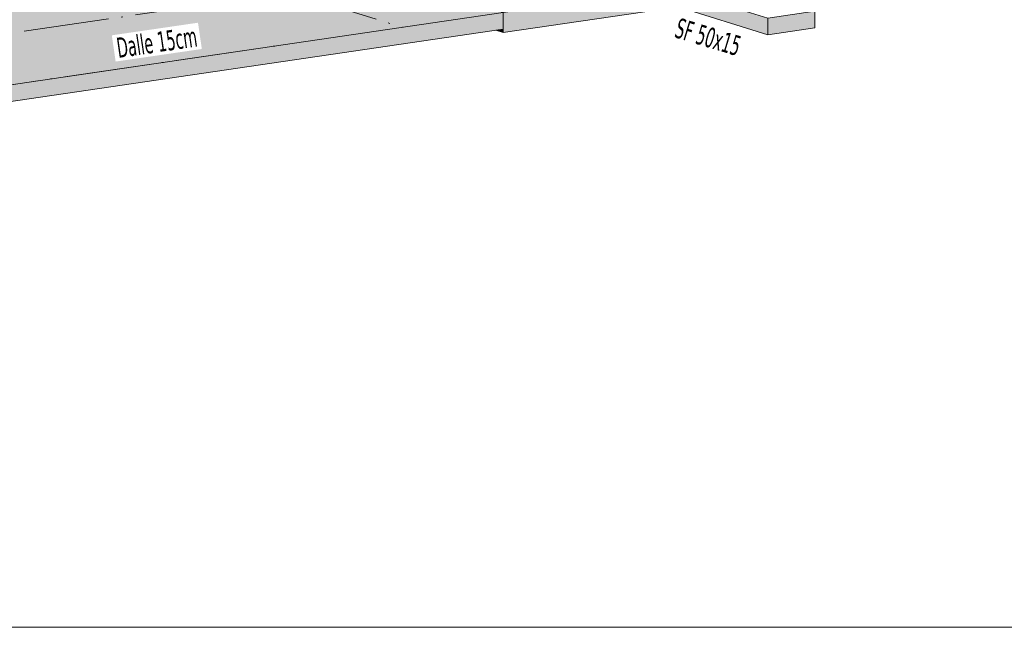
# Model space of a CAD drawing. Header units: millimetres. Extents: x 0 to 1517, y -116 to 725.
# Tile 252 of 256: x 1102 to 1217, y 245 to 316. Entities that reach past the tile are written whole.
import ezdxf

# ---------------------------------------------------------------- set-up
doc = ezdxf.new("R2010")
doc.units = ezdxf.units.MM
doc.linetypes.add('CADWORK_5', pattern=[13.2, 10, -1.5, 0.2, -1.5])
doc.layers.add('Ech.1_100', color=7, linetype='Continuous')
doc.layers.add('Ech.1_75', color=7, linetype='Continuous')
doc.styles.add('tahoma-', font='txt', dxfattribs={"height": 1})

msp = doc.modelspace()

# ---------------------------------------------------------------- hatches: boundary and pattern name
at = {"layer": 'Ech.1_75', "linetype": 'Continuous', "lineweight": 5, "true_color": 0xf3f3f3, "transparency": 33554687}
for points in [[(1135.089, 319.148), (1133.44, 318.906), (1132.308, 319.258), (1132.308, 325.036), (1119.65, 328.967), (1109.038, 327.411), (1109.038, 327.239), (1107.39, 326.997), (1107.012, 327.114), (1089.483, 324.544), (1089.483, 312.461), (1087.835, 312.219), (1100.483, 308.291), (1158.725, 316.831), (1135.089, 324.172), (1135.089, 319.148)], [(1182.647, 318.385), (1180.704, 318.1), (1180.704, 317.709), (1179.228, 317.493), (1189.77, 314.219), (1189.77, 316.173), (1182.647, 318.385)], [(1158.725, 314.878), (1157.871, 314.752), (1158.725, 314.487), (1158.725, 314.878)]]:
    msp.add_hatch(color=7, dxfattribs=at).paths.add_polyline_path(points)
at = {"layer": 'Ech.1_75', "linetype": 'Continuous', "lineweight": 5, "true_color": 0xdcdcdc, "transparency": 33554687}
for points in [[(1180.704, 320.054), (1158.725, 316.831), (1158.725, 314.487), (1180.704, 317.709), (1180.704, 320.054)], [(1158.725, 316.831), (1100.483, 308.291), (1100.483, 306.337), (1158.725, 314.878), (1158.725, 316.831)], [(1189.77, 314.219), (1195.264, 315.025), (1195.264, 316.979), (1189.77, 316.173), (1189.77, 314.219)]]:
    msp.add_hatch(color=254, dxfattribs=at).paths.add_polyline_path(points)

# ---------------------------------------------------------------- linework, layer by layer
at = {"layer": 'Ech.1_100', "color": 7, "linetype": 'Continuous', "lineweight": 5}
msp.add_lwpolyline([(1510.917, 244.798), (1510.917, 457.821), (933.687, 457.821), (933.687, 244.798), (1510.917, 244.798)], close=True, dxfattribs=at)
at = {"layer": 'Ech.1_75', "color": 7, "linetype": 'Continuous', "lineweight": 5}
for points in [[(1135.089, 319.148), (1133.44, 318.906), (1132.308, 319.258), (1132.308, 325.036), (1119.65, 328.967), (1109.038, 327.411), (1109.038, 327.239), (1107.39, 326.997), (1107.012, 327.114), (1089.483, 324.544), (1089.483, 312.461), (1087.835, 312.219), (1100.483, 308.291), (1158.725, 316.831), (1135.089, 324.172), (1135.089, 319.148)], [(1180.704, 320.054), (1158.725, 316.831), (1158.725, 314.487), (1180.704, 317.709), (1180.704, 320.054)], [(1182.647, 318.385), (1180.704, 318.1), (1180.704, 317.709), (1179.228, 317.493), (1189.77, 314.219), (1189.77, 316.173), (1182.647, 318.385)], [(1158.725, 316.831), (1100.483, 308.291), (1100.483, 306.337), (1158.725, 314.878), (1158.725, 316.831)], [(1189.77, 314.219), (1195.264, 315.025), (1195.264, 316.979), (1189.77, 316.173), (1189.77, 314.219)], [(1158.725, 314.878), (1157.871, 314.752), (1158.725, 314.487), (1158.725, 314.878)]]:
    msp.add_lwpolyline(points, close=True, dxfattribs=at)
at = {"layer": 'Ech.1_75', "color": 7, "linetype": 'CADWORK_5', "lineweight": 5}
for points in [[(1134.264, 319.027), (1146.912, 315.099)], [(1089.483, 312.72), (1119.694, 317.15)], [(989.766, 292.057), (1132.908, 313.046)]]:
    msp.add_lwpolyline(points, dxfattribs=at)

# ---------------------------------------------------------------- next in the draw order: texts
at = {"layer": 'Ech.1_100', "color": 7, "linetype": 'Continuous', "insert": (1113.243, 313.844), "char_height": 2.5, "attachment_point": 1, "rotation": 8.30789, "style": 'tahoma-', "bg_fill": 3, "box_fill_scale": 1.15, "bg_fill_color": 256, "bg_fill_true_color": 13158600, "bg_fill_transparency": 33554687}
msp.add_mtext('\\A1;\\fTahoma|b0|i0;\\W0.600000;\\H2.359200;Dalle 15cm', dxfattribs=at)
at = {"layer": 'Ech.1_100', "color": 9, "linetype": 'Continuous', "insert": (1179.38, 316.238), "char_height": 2.5, "attachment_point": 1, "rotation": 343.09775, "style": 'tahoma-', "bg_fill": 3, "box_fill_scale": 1.15, "bg_fill_color": 256, "bg_fill_true_color": 13158600, "bg_fill_transparency": 33554687}
msp.add_mtext('\\A1;\\fTahoma|b0|i0;\\W0.600000;\\H2.359300;SF 50x15', dxfattribs=at)

doc.saveas('drawing.dxf')
